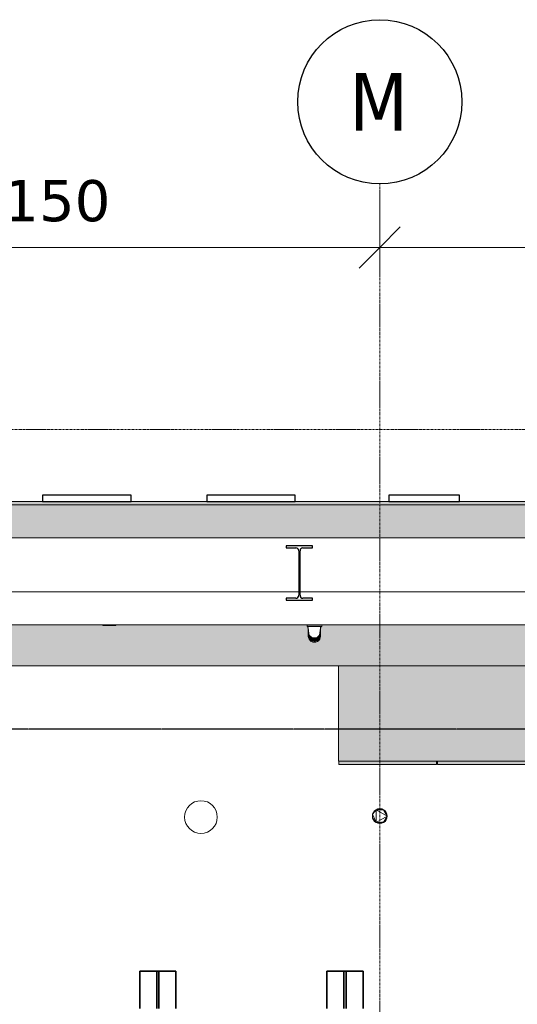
# Model space of a CAD drawing. Header units: millimetres. Extents: x 61846 to 198573, y 13020 to 52988.
# Tile 13 of 150: x 72725 to 75758, y 46762 to 52756. Entities that reach past the tile are written whole.
import ezdxf

# ---------------------------------------------------------------- set-up
doc = ezdxf.new("R2010")
doc.units = ezdxf.units.MM
doc.linetypes.add('Grid Line', pattern=[22.225, 12.7, -3.175, 3.175, -3.175])
doc.linetypes.add('NL_00_doorsnede', pattern=[23, 10, -1, 0, -1, 10, -1])
for name, color, linetype, lineweight in [('A-ANNO-DIMS', 211, 'Continuous', 18), ('A-ANNO-DIMS-100', 211, 'Continuous', 18), ('A-COLS', 52, 'Continuous', 35), ('A-GENM', 13, 'Continuous', 18), ('A-WALL', 113, 'Continuous', 25), ('E-ELEC-EQPM', 71, 'Continuous', 25), ('G-ANNO-SYMB', 111, 'Continuous', 18), ('I-WALL', 2, 'Continuous', 25), ('S-BEAM', 12, 'Continuous', 35), ('S-GRID', 1, 'Continuous', 18), ('S-GRID-IDEN', 1, 'Continuous', 25)]:
    doc.layers.add(name, color=color, linetype=linetype, lineweight=lineweight)
doc.styles.add('Tahoma', font='tahoma.ttf', dxfattribs={"height": 350})
doc.styles.add('Verdana', font='verdana.ttf', dxfattribs={"height": 250})
doc.dimstyles.new('NL_00_maatvoering_2_5', dxfattribs={"dimscale": 304.8, "dimtxt": 260.988859, "dimasz": 0.82021, "dimexe": 0.590551, "dimexo": 0.0625, "dimgap": 0.295276, "dimtad": 1, "dimdec": 0, "dimzin": 0, "dimdsep": 46, "dimtxsty": 'Verdana', "dimblk1": 'OBLIQUE', "dimblk2": 'OBLIQUE', "dimsah": 1, "dimcen": 0.09, "dimdle": 0.590551, "dimazin": 0, "dimtfac": 1, "dimtdec": 4, "dimtix": 1, "dimtmove": 0, "dimatfit": 3, "dimfxl": 1.148294, "dimfxlon": 1, "dimtvp": 1, "dimtfill": 1, "dimtolj": 1, "dimtzin": 0, "dimarcsym": 2})

# ---------------------------------------------------------------- blocks, each defined once
blk = doc.blocks.new('NLRS_65_FAD_LB_melder_gen_ISR_NLRS_65_FAD_LB_optische rookmelder_DNL_3660236 - NLRS_65_FAD_LB_melder_gen_ISR_NLRS_65_FAD_LB_optische rookmelder_DNL_3660236-585332-4e verdieping lierenkamer')
at = {"layer": 'A-GENM', "color": 7, "lineweight": 9}
for p, q in [((74920, 47952.4), (74897.5, 47946.4)), ((74908.4, 47950.9), (74897.5, 47946.4)), ((74920, 47952.4), (74908.4, 47950.9)), ((74931.6, 47950.9), (74920, 47952.4)), ((74942.5, 47946.4), (74920, 47952.4)), ((74942.5, 47946.4), (74931.6, 47950.9)), ((74875, 47907.4), (74876.5, 47919.1)), ((74875, 47907.4), (74876.5, 47895.8)), ((74897.5, 47946.4), (74876.5, 47919.1)), ((74881, 47929.9), (74876.5, 47919.1)), ((74876.5, 47895.8), (74876.5, 47919.1)), ((74897.5, 47868.5), (74876.5, 47919.1)), ((74876.5, 47895.8), (74881, 47884.9)), ((74876.5, 47895.8), (74897.5, 47868.5)), ((74897.5, 47946.4), (74881, 47929.9)), ((74888.2, 47939.2), (74881, 47929.9)), ((74897.5, 47946.4), (74888.2, 47939.2)), ((74897.5, 47868.5), (74897.5, 47946.4)), ((74965, 47907.4), (74897.5, 47946.4)), ((74942.5, 47946.4), (74897.5, 47946.4)), ((74897.5, 47868.5), (74965, 47907.4)), ((74906.2, 47943.7), (74900, 47942.1)), ((74920, 47947.4), (74906.8, 47943.9)), ((74913.1, 47945.6), (74906.8, 47943.9)), ((74920, 47947.4), (74913.1, 47945.6)), ((74951.8, 47939.2), (74942.5, 47946.4)), ((74965, 47907.4), (74942.5, 47946.4)), ((74942.5, 47868.5), (74965, 47907.4)), ((74959, 47929.9), (74951.8, 47939.2)), ((74965, 47907.4), (74951.8, 47939.2)), ((74963.5, 47919.1), (74951.8, 47939.2)), ((74951.8, 47875.6), (74965, 47907.4)), ((74951.8, 47875.6), (74963.5, 47895.8)), ((74963.5, 47919.1), (74959, 47929.9)), ((74959, 47884.9), (74963.5, 47895.8)), ((74965, 47907.4), (74963.5, 47919.1)), ((74963.5, 47895.8), (74965, 47907.4)), ((74881, 47884.9), (74888.2, 47875.6)), ((74881, 47884.9), (74897.5, 47868.5)), ((74888.2, 47875.6), (74897.5, 47868.5)), ((74897.5, 47868.5), (74908.4, 47864)), ((74897.5, 47868.5), (74920, 47862.4)), ((74897.5, 47868.5), (74942.5, 47868.5)), ((74908.4, 47864), (74920, 47862.4)), ((74920, 47862.4), (74942.5, 47868.5)), ((74920, 47862.4), (74931.6, 47864)), ((74926.9, 47869.3), (74933.2, 47871)), ((74926.9, 47869.3), (74930, 47870.1)), ((74930, 47870.1), (74933.2, 47871)), ((74931.6, 47864), (74942.5, 47868.5)), ((74933.8, 47871.1), (74933.2, 47871)), ((74933.8, 47871.1), (74940, 47872.8)), ((74942.5, 47868.5), (74951.8, 47875.6)), ((74951.8, 47875.6), (74959, 47884.9))]:
    blk.add_line(p, q, dxfattribs=at)
blk = doc.blocks.new('NLRS_65_FAD_LB_melder_gen_ISR_NLRS_65_FAD_LB_optische rookmelder_DNL_3660236 - NLRS_65_FAD_LB_melder_gen_ISR_NLRS_65_FAD_LB_optische rookmelder_DNL_3660236-585336-4e verdieping lierenkamer')
blk.add_blockref('NLRS_65_FAD_LB_melder_gen_ISR_NLRS_65_FAD_LB_optische rookmelder_DNL_3660236 - NLRS_65_FAD_LB_melder_gen_ISR_NLRS_65_FAD_LB_optische rookmelder_DNL_3660236-585332-4e verdieping lierenkamer', (0, 0))
blk = doc.blocks.new('NLRS_62_EF_LB_400V CEE wcd opbouw_gen_ISR_NLRS_62_EF_UN_CEE ctd 400V 32A_opbouw_DNL_4840894 - NLRS_62_EF_LB_400V CEE wcd opbouw_gen_ISR_NLRS_62_EF_UN_CEE ctd 400V 32A_opbouw_DNL_4840894-589757-4e verdieping lierenkamer')
at = {"layer": 'A-GENM', "color": 7, "lineweight": 9}
for p, q in [((74476.8, 49062), (74476.8, 49072)), ((74476.8, 49072), (74565.8, 49072)), ((74565.8, 49072), (74476.8, 49072)), ((74476.8, 49072), (74476.8, 49062)), ((74565.8, 49062), (74476.8, 49062)), ((74476.8, 49062), (74565.8, 49062)), ((74560.8, 49064), (74481.8, 49064)), ((74481.8, 49064), (74485.6, 49036.9)), ((74485.6, 49036.9), (74481.8, 49064)), ((74481.8, 49064), (74560.8, 49064)), ((74482.7, 49044.7), (74481.9, 49062)), ((74481.9, 49062), (74484, 49038)), ((74481.9, 49062), (74482.7, 49044.7)), ((74484, 49038), (74481.9, 49062)), ((74484, 49038), (74482, 49062)), ((74482, 49062), (74484, 49038)), ((74483.5, 49027.4), (74482.7, 49044.7)), ((74484, 49038), (74482.7, 49044.7)), ((74482.7, 49044.7), (74483.5, 49027.4)), ((74482.7, 49044.7), (74484, 49038)), ((74484, 49038), (74483.5, 49027.4)), ((74483.5, 49027.4), (74484, 49038)), ((74485.1, 49038.4), (74483.8, 49028.9)), ((74483.8, 49028.9), (74485.1, 49038.4)), ((74484.4, 49033.4), (74484, 49038)), ((74484, 49038), (74484.4, 49033.4)), ((74485.6, 49036.9), (74487.8, 49021.1)), ((74485.6, 49034.8), (74485.6, 49036.9)), ((74485.6, 49036.9), (74485.6, 49034.8)), ((74487.8, 49021.1), (74485.6, 49036.9)), ((74553.3, 49009.9), (74557, 49036.9)), ((74557, 49036.9), (74553.3, 49009.9)), ((74557, 49036.9), (74559.3, 49052.8)), ((74559.3, 49052.8), (74557, 49036.9)), ((74557.4, 49038.4), (74557, 49036.9)), ((74557, 49036.9), (74557.4, 49038.4)), ((74559.4, 49047), (74557.5, 49038.6)), ((74557.5, 49038.6), (74559.4, 49047)), ((74558.8, 49028.9), (74557.5, 49038.4)), ((74557.5, 49038.4), (74558.8, 49028.9)), ((74559.4, 49047), (74558.2, 49033.5)), ((74558.2, 49033.5), (74559.4, 49047)), ((74558.3, 49032.5), (74559.6, 49037.5)), ((74559.6, 49037.5), (74558.3, 49032.5)), ((74559.6, 49037.5), (74558.8, 49020.4)), ((74558.8, 49020.4), (74559.6, 49037.5)), ((74559.3, 49052.8), (74560.8, 49064)), ((74560.8, 49064), (74559.3, 49052.8)), ((74559.3, 49052.8), (74560.7, 49062)), ((74560.7, 49062), (74559.3, 49052.8)), ((74559.3, 49052.8), (74559.4, 49047)), ((74559.4, 49047), (74559.3, 49052.8)), ((74560.8, 49062), (74559.4, 49047)), ((74559.4, 49047), (74560.8, 49062)), ((74560.8, 49062), (74559.4, 49047)), ((74559.4, 49047), (74560.8, 49062)), ((74559.6, 49037.5), (74559.4, 49047)), ((74559.4, 49047), (74559.6, 49037.5)), ((74560.8, 49062), (74559.6, 49037.5)), ((74559.6, 49037.5), (74560.8, 49062)), ((74565.8, 49072), (74565.8, 49062)), ((74565.8, 49062), (74565.8, 49072)), ((74483.8, 49020.4), (74483.5, 49027.4)), ((74483.5, 49027.4), (74483.8, 49020.4)), ((74483.8, 49028.9), (74485.1, 49019.3)), ((74483.8, 49002.6), (74483.8, 49028.9)), ((74485.1, 49019.3), (74483.8, 49028.9)), ((74483.8, 49028.9), (74483.8, 49002.6)), ((74483.8, 49002.6), (74485.1, 48993.1)), ((74485.1, 48993.1), (74483.8, 49002.6)), ((74484.7, 49002.9), (74484.5, 49006.2)), ((74484.5, 49006.2), (74484.7, 49002.9)), ((74484.8, 49005.3), (74484.7, 49002.9)), ((74484.7, 49002.9), (74484.8, 49005.3)), ((74485.1, 49001.7), (74484.7, 49002.9)), ((74484.7, 49002.9), (74485.1, 49001.7)), ((74485.1, 49019.3), (74488.8, 49010.4)), ((74488.8, 49010.4), (74485.1, 49019.3)), ((74485.1, 49019.3), (74485.1, 49004.1)), ((74485.1, 49004.1), (74485.1, 49019.3)), ((74485.1, 49003.6), (74485.1, 48993.1)), ((74485.1, 48993.1), (74485.1, 49003.6)), ((74485.1, 48993.1), (74488.8, 48984.2)), ((74488.8, 48984.2), (74485.1, 48993.1)), ((74487.7, 48994.2), (74485.3, 49001)), ((74485.3, 49001), (74487.7, 48994.2)), ((74487.7, 48994.2), (74487, 49004.2)), ((74487, 49004.2), (74487.7, 48994.2)), ((74487.8, 49021.1), (74487.7, 49019.8)), ((74487.7, 49019.8), (74487.8, 49021.1)), ((74488.8, 48992.5), (74487.7, 48994.2)), ((74487.7, 48994.2), (74488.8, 48992.5)), ((74487.8, 49021.1), (74489.4, 49009.9)), ((74489.4, 49009.9), (74487.8, 49021.1)), ((74488.8, 48984.2), (74488.8, 49010.4)), ((74488.8, 49010.4), (74488.8, 48984.2)), ((74488.8, 48984.2), (74494.8, 48976.5)), ((74494.8, 48976.5), (74488.8, 48984.2)), ((74492.8, 48986.5), (74489.3, 48991.8)), ((74489.3, 48991.8), (74492.8, 48986.5)), ((74489.4, 49009.9), (74495.4, 49002.4)), ((74495.4, 49002.4), (74489.4, 49009.9)), ((74492.2, 49001.1), (74489.4, 49009.7)), ((74489.4, 49009.7), (74492.2, 49001.1)), ((74489.7, 48995.7), (74491.4, 48996.9)), ((74491.4, 48996.9), (74489.7, 48995.7)), ((74492.2, 49001.1), (74491.4, 48996.9)), ((74491.4, 48996.9), (74492.2, 49001.1)), ((74492.6, 48996.8), (74491.4, 48996.9)), ((74491.4, 48996.9), (74492.8, 48986.5)), ((74491.4, 48996.9), (74492.6, 48996.8)), ((74492.8, 48986.5), (74491.4, 48996.9)), ((74494.8, 49002.2), (74492.2, 49001.1)), ((74492.2, 49001.1), (74494.8, 49002.2)), ((74494.8, 48987.8), (74492.8, 48986.5)), ((74492.8, 48986.5), (74494.8, 48987.8)), ((74494.8, 48984.7), (74492.8, 48986.5)), ((74492.8, 48986.5), (74494.8, 48984.7)), ((74494.8, 48976.5), (74494.8, 49002.2)), ((74494.8, 49002.2), (74494.8, 48976.5)), ((74494.8, 48976.5), (74502.6, 48970.7)), ((74502.6, 48970.7), (74494.8, 48976.5)), ((74495.4, 49002.4), (74503, 48996.8)), ((74497.2, 48996.5), (74495.4, 49002.4)), ((74503, 48996.8), (74495.4, 49002.4)), ((74495.4, 49002.4), (74497.2, 48996.5)), ((74499.6, 48980.3), (74495.9, 48983.6)), ((74495.9, 48983.6), (74499.6, 48980.3)), ((74498.7, 48990.3), (74496.1, 48988.6)), ((74496.1, 48988.6), (74498.7, 48990.3)), ((74497.2, 48996.5), (74502.6, 48996.7)), ((74502.6, 48996.7), (74497.2, 48996.5)), ((74498.7, 48990.3), (74497.2, 48996.5)), ((74501.4, 48993.1), (74497.2, 48996.5)), ((74497.2, 48996.5), (74498.7, 48990.3)), ((74497.2, 48996.5), (74501.4, 48993.1)), ((74497.4, 48991.4), (74498.7, 48990.3)), ((74498.7, 48990.3), (74497.4, 48991.4)), ((74498.7, 48990.3), (74502.6, 48991.6)), ((74502.6, 48991.6), (74498.7, 48990.3)), ((74498.7, 48990.3), (74500.8, 48989.1)), ((74499.6, 48980.3), (74498.7, 48990.3)), ((74498.7, 48990.3), (74499.6, 48980.3)), ((74501.2, 48986.5), (74498.7, 48990.3)), ((74498.7, 48990.3), (74501.2, 48986.5)), ((74500.8, 48989.1), (74498.7, 48990.3)), ((74502.6, 48981.1), (74499.6, 48980.3)), ((74499.6, 48980.3), (74502.6, 48981.1)), ((74502.6, 48978.7), (74499.6, 48980.3)), ((74499.6, 48980.3), (74502.6, 48978.7)), ((74502.6, 48996.7), (74502.6, 48970.7)), ((74502.6, 48970.7), (74502.6, 48996.7)), ((74502.6, 48970.7), (74511.6, 48967)), ((74511.6, 48967), (74502.6, 48970.7)), ((74503, 48996.8), (74511.8, 48993.2)), ((74511.8, 48993.2), (74503, 48996.8)), ((74503, 48996.8), (74503, 48991.8)), ((74503, 48991.8), (74503, 48996.8)), ((74503, 48991.8), (74509.5, 48992.8)), ((74509.5, 48992.8), (74503, 48991.8)), ((74505.6, 48986.2), (74503, 48991.8)), ((74503, 48991.8), (74511.4, 48988.4)), ((74511.4, 48988.4), (74503, 48991.8)), ((74503, 48991.8), (74505.6, 48986.2)), ((74504.5, 48981.6), (74503, 48981.2)), ((74503, 48981.2), (74504.5, 48981.6)), ((74504.5, 48981.6), (74503.4, 48983.3)), ((74503.4, 48983.3), (74504.5, 48981.6)), ((74504.1, 48987.1), (74505.6, 48986.2)), ((74505.6, 48986.2), (74504.1, 48987.1)), ((74505.6, 48986.2), (74504.5, 48981.6)), ((74504.5, 48981.6), (74505.6, 48986.2)), ((74504.5, 48981.6), (74507.7, 48982.3)), ((74507.7, 48982.3), (74504.5, 48981.6)), ((74507.7, 48975.9), (74504.5, 48981.6)), ((74504.5, 48981.6), (74507.7, 48975.9)), ((74507.7, 48975.9), (74504.5, 48977.6)), ((74504.5, 48977.6), (74507.7, 48975.9)), ((74511.4, 48988.4), (74505.6, 48986.2)), ((74505.6, 48986.2), (74511.4, 48988.4)), ((74509.5, 48984.8), (74505.6, 48986.2)), ((74505.6, 48986.2), (74509.5, 48984.8)), ((74510.9, 48980.2), (74507.7, 48975.9)), ((74507.7, 48975.9), (74510.9, 48980.2)), ((74510, 48975.3), (74507.7, 48975.9)), ((74507.7, 48975.9), (74510, 48975.3)), ((74511.6, 48990.6), (74511.4, 48988.4)), ((74511.4, 48988.4), (74511.6, 48990.6)), ((74511.6, 48991.4), (74511.6, 48993.3)), ((74511.6, 48993.3), (74511.6, 48991.4)), ((74511.6, 48988.1), (74511.6, 48990.6)), ((74511.6, 48990.6), (74511.6, 48988.1)), ((74511.6, 48988.4), (74517.6, 48987.5)), ((74517.6, 48987.5), (74511.6, 48988.4)), ((74511.6, 48967), (74511.6, 48987.9)), ((74511.6, 48987.9), (74511.6, 48967)), ((74511.6, 48987.9), (74513.3, 48983.5)), ((74513.3, 48983.5), (74511.6, 48987.9)), ((74513.3, 48983.5), (74511.6, 48984.1)), ((74511.6, 48984.1), (74513.3, 48983.5)), ((74513.3, 48983.5), (74511.6, 48981.2)), ((74511.6, 48983.1), (74513.3, 48983.5)), ((74513.3, 48983.5), (74511.6, 48983.1)), ((74511.6, 48981.2), (74513.3, 48983.5)), ((74511.9, 48993.2), (74511.7, 48991.4)), ((74511.7, 48991.4), (74511.9, 48993.2)), ((74511.9, 48993.2), (74521.3, 48992)), ((74517.6, 48987.5), (74511.9, 48993.2)), ((74511.9, 48993.2), (74517.6, 48987.5)), ((74521.3, 48992), (74511.9, 48993.2)), ((74513.3, 48983.5), (74517.6, 48987.5)), ((74517.6, 48987.5), (74513.3, 48983.5)), ((74521.3, 48977.7), (74513.3, 48983.5)), ((74513.3, 48983.5), (74516.7, 48973.6)), ((74513.3, 48983.5), (74521.3, 48977.7)), ((74519, 48983.1), (74513.3, 48983.5)), ((74516.7, 48973.6), (74513.3, 48983.5)), ((74513.3, 48983.5), (74519, 48983.1)), ((74516.7, 48973.6), (74513.9, 48974.3)), ((74513.9, 48974.3), (74516.7, 48973.6)), ((74516.7, 48973.6), (74521.3, 48977.7)), ((74521.3, 48977.7), (74516.7, 48973.6)), ((74519.2, 48973.6), (74516.7, 48973.6)), ((74516.7, 48973.6), (74519.2, 48973.6)), ((74521.3, 48992), (74517.6, 48987.5)), ((74517.6, 48987.5), (74521.3, 48992)), ((74521.3, 48983.6), (74517.6, 48987.5)), ((74517.6, 48987.5), (74519.2, 48987.4)), ((74519.2, 48987.4), (74517.6, 48987.5)), ((74517.6, 48987.5), (74521.3, 48983.6)), ((74521.3, 48992), (74530.8, 48993.2)), ((74530.8, 48993.2), (74521.3, 48992)), ((74521.3, 48992), (74521.3, 48983.6)), ((74521.3, 48983.6), (74521.3, 48992)), ((74521.3, 48992), (74529.3, 48986.7)), ((74529.3, 48986.7), (74521.3, 48992)), ((74521.3, 48983.2), (74521.3, 48977.7)), ((74521.3, 48977.7), (74521.3, 48983.2)), ((74522, 48982.9), (74521.3, 48977.7)), ((74521.3, 48977.7), (74522, 48982.9)), ((74521.3, 48977.7), (74529.7, 48980.4)), ((74529.7, 48980.4), (74521.3, 48977.7)), ((74521.3, 48977.7), (74521.3, 48965.7)), ((74521.3, 48965.7), (74521.3, 48977.7)), ((74521.3, 48977.7), (74525.9, 48973.6)), ((74525.9, 48973.6), (74521.3, 48977.7)), ((74529.3, 48986.7), (74522, 48982.9)), ((74522, 48982.9), (74529.3, 48986.7)), ((74529.7, 48980.4), (74522, 48982.9)), ((74522, 48982.9), (74529.7, 48980.4)), ((74525.9, 48973.6), (74523.5, 48973.6)), ((74523.5, 48973.6), (74525.9, 48973.6)), ((74525.9, 48973.6), (74529.7, 48980.4)), ((74529.7, 48980.4), (74525.9, 48973.6)), ((74528.8, 48974.3), (74525.9, 48973.6)), ((74525.9, 48973.6), (74528.8, 48974.3)), ((74526.7, 48986.9), (74529.3, 48986.7)), ((74529.3, 48986.7), (74526.7, 48986.9)), ((74530.8, 48993.2), (74529.3, 48986.7)), ((74529.3, 48986.7), (74530.8, 48993.2)), ((74529.3, 48986.7), (74529.7, 48980.4)), ((74529.7, 48980.4), (74529.3, 48986.7)), ((74530.8, 48993.2), (74539.6, 48996.8)), ((74539.6, 48996.8), (74530.8, 48993.2)), ((74531, 48967), (74531, 48992.9)), ((74531, 48992.9), (74531, 48967)), ((74531, 48992.9), (74537, 48986.3)), ((74537, 48986.3), (74531, 48992.9)), ((74531, 48967), (74540.1, 48970.7)), ((74540.1, 48970.7), (74531, 48967)), ((74531.6, 48978.8), (74534.9, 48975.9)), ((74534.9, 48975.9), (74531.6, 48978.8)), ((74534.9, 48975.9), (74532.6, 48975.3)), ((74532.6, 48975.3), (74534.9, 48975.9)), ((74532.7, 48982.9), (74537, 48986.3)), ((74537, 48986.3), (74532.7, 48982.9)), ((74537, 48986.3), (74533.2, 48986.5)), ((74533.2, 48986.5), (74537, 48986.3)), ((74538.1, 48981.6), (74533.6, 48981)), ((74533.6, 48981), (74538.1, 48981.6)), ((74538.1, 48981.6), (74534.9, 48975.9)), ((74534.9, 48975.9), (74538.1, 48981.6)), ((74538.2, 48977.6), (74534.9, 48975.9)), ((74534.9, 48975.9), (74538.2, 48977.6)), ((74537, 48986.3), (74539.6, 48996.8)), ((74539.6, 48996.8), (74537, 48986.3)), ((74538.5, 48987.9), (74537, 48986.3)), ((74537, 48986.3), (74538.5, 48987.9)), ((74537, 48986.3), (74538.5, 48986.7)), ((74538.5, 48986.7), (74537, 48986.3)), ((74537, 48986.3), (74538.1, 48981.6)), ((74538.1, 48981.6), (74537, 48986.3)), ((74538.1, 48981.6), (74539.2, 48982.8)), ((74539.2, 48982.8), (74538.1, 48981.6)), ((74539.7, 48981.2), (74538.1, 48981.6)), ((74538.1, 48981.6), (74539.7, 48981.2)), ((74539.6, 48996.8), (74547.3, 49002.4)), ((74547.3, 49002.4), (74539.6, 48996.8)), ((74540.1, 48970.7), (74540.1, 48996.6)), ((74540.1, 48996.6), (74540.1, 48970.7)), ((74540.1, 48996.6), (74544.4, 48994.5)), ((74544.4, 48994.5), (74540.1, 48996.6)), ((74543, 48980.3), (74540.1, 48981.1)), ((74540.1, 48981.1), (74543, 48980.3)), ((74543, 48980.3), (74540.1, 48978.7)), ((74540.1, 48978.7), (74543, 48980.3)), ((74540.1, 48970.7), (74547.8, 48976.5)), ((74547.8, 48976.5), (74540.1, 48970.7)), ((74541.6, 48985.3), (74544.4, 48988.3)), ((74544.4, 48988.3), (74541.6, 48985.3)), ((74542.1, 48987.7), (74544.4, 48988.3)), ((74544.4, 48988.3), (74542.1, 48987.7)), ((74544.4, 48994.5), (74542.2, 48992.1)), ((74542.2, 48992.1), (74544.4, 48994.5)), ((74543, 48980.3), (74544.4, 48988.3)), ((74544.4, 48988.3), (74543, 48980.3)), ((74546.7, 48983.6), (74543, 48980.3)), ((74543, 48980.3), (74546.7, 48983.6)), ((74544.4, 48994.5), (74547.3, 49002.4)), ((74547.3, 49002.4), (74544.4, 48994.5)), ((74544.4, 48994.5), (74546.3, 48996.5)), ((74546.3, 48996.5), (74544.4, 48994.5)), ((74545.9, 48994.7), (74544.4, 48994.5)), ((74544.4, 48994.5), (74545.9, 48994.7)), ((74544.4, 48988.3), (74544.4, 48994.5)), ((74544.4, 48994.5), (74544.4, 48988.3)), ((74546, 48990.3), (74544.4, 48988.3)), ((74544.4, 48988.3), (74546, 48990.3)), ((74544.4, 48988.3), (74546.9, 48987.5)), ((74546.9, 48987.5), (74544.4, 48988.3)), ((74547.3, 49002.4), (74553.3, 49009.9)), ((74553.3, 49009.9), (74547.3, 49002.4)), ((74547.8, 49002.8), (74548.9, 49004.2)), ((74548.9, 49004.2), (74547.8, 49002.8)), ((74547.8, 49001.5), (74547.8, 48976.5)), ((74547.8, 48976.5), (74547.8, 49001.5)), ((74547.8, 49001.5), (74549, 48999.4)), ((74549, 48999.4), (74547.8, 49001.5)), ((74547.8, 48998.1), (74549, 48999.4)), ((74549, 48999.4), (74547.8, 48998.1)), ((74547.8, 48987.2), (74549.8, 48986.5)), ((74549.8, 48986.5), (74547.8, 48987.2)), ((74549.8, 48986.5), (74547.8, 48984.7)), ((74547.8, 48984.7), (74549.8, 48986.5)), ((74547.8, 48976.5), (74553.8, 48984.2)), ((74553.8, 48984.2), (74547.8, 48976.5)), ((74550, 48995.4), (74549, 48999.4)), ((74549, 48999.4), (74550, 48995.4)), ((74549.8, 48986.5), (74550, 48995.4)), ((74550, 48995.4), (74549.8, 48986.5)), ((74553.3, 48991.8), (74549.8, 48986.5)), ((74549.8, 48986.5), (74553.3, 48991.8)), ((74550, 48995.4), (74551.1, 48995.1)), ((74551.1, 48995.1), (74550, 48995.4)), ((74553.6, 49011.3), (74553.3, 49009.9)), ((74553.3, 49009.9), (74553.6, 49011.3)), ((74553.8, 49010.4), (74557.5, 49019.3)), ((74557.5, 49019.3), (74553.8, 49010.4)), ((74553.8, 49009.1), (74553.8, 49010.4)), ((74553.8, 49010.4), (74553.8, 49009.1)), ((74553.8, 48984.2), (74553.8, 49008.9)), ((74553.8, 49008.9), (74553.8, 48984.2)), ((74554.9, 48994.2), (74553.8, 48992.5)), ((74553.8, 48992.5), (74554.9, 48994.2)), ((74553.8, 48984.2), (74557.5, 48993.1)), ((74557.5, 48993.1), (74553.8, 48984.2)), ((74554.9, 48994.2), (74555.7, 49004.2)), ((74555.7, 49004.2), (74554.9, 48994.2)), ((74557.3, 49001), (74554.9, 48994.2)), ((74554.9, 48994.2), (74557.3, 49001)), ((74557.5, 49019.3), (74558.8, 49028.9)), ((74558.8, 49028.9), (74557.5, 49019.3)), ((74557.5, 48993.1), (74557.5, 49019.3)), ((74557.5, 49019.3), (74557.5, 48993.1)), ((74558, 49002.9), (74557.5, 49001.7)), ((74557.5, 49001.7), (74558, 49002.9)), ((74557.5, 48993.1), (74558.8, 49002.6)), ((74558.8, 49002.6), (74557.5, 48993.1)), ((74558.1, 49006.2), (74558, 49002.9)), ((74558, 49002.9), (74558.1, 49006.2)), ((74558.8, 49002.6), (74558.8, 49028.9)), ((74558.8, 49028.9), (74558.8, 49002.6)), ((74511.6, 48967), (74521.3, 48965.7)), ((74521.3, 48965.7), (74511.6, 48967)), ((74521.3, 48965.7), (74531, 48967)), ((74531, 48967), (74521.3, 48965.7))]:
    blk.add_line(p, q, dxfattribs=at)
blk = doc.blocks.new('NLRS_62_EF_LB_400V CEE wcd opbouw_gen_ISR_NLRS_62_EF_UN_CEE ctd 400V 32A_opbouw_DNL_4840894 - NLRS_62_EF_LB_400V CEE wcd opbouw_gen_ISR_NLRS_62_EF_UN_CEE ctd 400V 32A_opbouw_DNL_4840894-589761-4e verdieping lierenkamer')
blk.add_blockref('NLRS_62_EF_LB_400V CEE wcd opbouw_gen_ISR_NLRS_62_EF_UN_CEE ctd 400V 32A_opbouw_DNL_4840894 - NLRS_62_EF_LB_400V CEE wcd opbouw_gen_ISR_NLRS_62_EF_UN_CEE ctd 400V 32A_opbouw_DNL_4840894-589757-4e verdieping lierenkamer', (0, 0))
blk = doc.blocks.new('NLRS_62_EF_UN_raam 1-voudig_gen_ISR_NLRS_62_EF_UN_ctd 230V_1v_inbouw_DNL_4840895 - NLRS_62_EF_UN_raam 1-voudig_gen_ISR_NLRS_62_EF_UN_ctd 230V_1v_inbouw_DNL_4840895-589764-4e verdieping lierenkamer')
at = {"layer": 'A-GENM', "color": 7, "lineweight": 9}
for p, q in [((73243.8, 49072), (73231.3, 49072)), ((73231.3, 49072), (73231.3, 49067)), ((73231.3, 49067), (73243.8, 49067)), ((73244.4, 49072), (73243.8, 49072)), ((73243.8, 49072), (73243.8, 49071.8)), ((73243.8, 49071.8), (73243.8, 49072)), ((73243.8, 49072), (73244.4, 49072)), ((73243.8, 49067), (73243.8, 49072)), ((73243.8, 49067), (73243.8, 49071.8)), ((73243.8, 49067), (73243.8, 49071.8)), ((73244.5, 49067), (73243.8, 49067)), ((73244.5, 49067), (73243.8, 49067)), ((73244.6, 49072), (73244.4, 49072)), ((73244.4, 49072), (73244.6, 49072)), ((73244.8, 49067), (73244.5, 49067)), ((73244.8, 49067), (73244.5, 49067)), ((73245.1, 49072), (73244.6, 49072)), ((73244.6, 49072), (73245.1, 49072)), ((73244.8, 49067), (73245.3, 49067)), ((73245.3, 49067), (73244.8, 49067)), ((73246.3, 49072), (73245.1, 49072)), ((73245.1, 49072), (73246.3, 49072)), ((73245.3, 49067), (73246.3, 49067)), ((73246.3, 49067), (73245.3, 49067)), ((73248.5, 49072), (73246.3, 49072)), ((73246.3, 49072), (73248.5, 49072)), ((73246.3, 49067), (73248, 49067)), ((73248, 49067), (73246.3, 49067)), ((73248, 49067), (73250.3, 49067)), ((73250.3, 49067), (73248, 49067)), ((73252, 49072), (73248.5, 49072)), ((73248.5, 49072), (73252, 49072)), ((73250.3, 49067), (73252.4, 49067)), ((73252.4, 49067), (73250.3, 49067)), ((73255.3, 49072), (73252, 49072)), ((73252, 49072), (73255.3, 49072)), ((73252.4, 49067), (73290.2, 49067)), ((73290.2, 49067), (73252.4, 49067)), ((73287.4, 49072), (73255.3, 49072)), ((73255.3, 49072), (73287.4, 49072)), ((73290.7, 49072), (73287.4, 49072)), ((73287.4, 49072), (73290.7, 49072)), ((73290.2, 49067), (73292.3, 49067)), ((73292.3, 49067), (73290.2, 49067)), ((73294.1, 49072), (73290.7, 49072)), ((73290.7, 49072), (73294.1, 49072)), ((73292.3, 49067), (73294.6, 49067)), ((73294.6, 49067), (73292.3, 49067)), ((73296.3, 49072), (73294.1, 49072)), ((73294.1, 49072), (73296.3, 49072)), ((73294.6, 49067), (73296.3, 49067)), ((73296.3, 49067), (73294.6, 49067)), ((73297.5, 49072), (73296.3, 49072)), ((73296.3, 49072), (73297.5, 49072)), ((73296.3, 49067), (73297.3, 49067)), ((73297.3, 49067), (73296.3, 49067)), ((73297.3, 49067), (73297.9, 49067)), ((73297.9, 49067), (73297.3, 49067)), ((73298.1, 49072), (73297.5, 49072)), ((73297.5, 49072), (73298.1, 49072)), ((73297.9, 49067), (73298.1, 49067)), ((73298.1, 49067), (73297.9, 49067)), ((73298.1, 49072), (73298.3, 49072)), ((73298.1, 49072), (73298.3, 49072)), ((73298.1, 49067), (73298.8, 49067)), ((73298.8, 49067), (73298.1, 49067)), ((73298.3, 49072), (73298.8, 49072)), ((73298.3, 49072), (73298.8, 49072)), ((73298.8, 49072), (73298.8, 49067.2)), ((73298.8, 49072), (73298.8, 49067.2)), ((73311.3, 49072), (73298.8, 49072)), ((73298.8, 49072), (73298.8, 49067)), ((73298.8, 49067), (73298.8, 49067.2)), ((73298.8, 49067.2), (73298.8, 49067)), ((73298.8, 49067), (73311.3, 49067)), ((73311.3, 49067), (73311.3, 49072))]:
    blk.add_line(p, q, dxfattribs=at)
blk = doc.blocks.new('NLRS_62_EF_UN_raam 1-voudig_gen_ISR_NLRS_62_EF_UN_ctd 230V_1v_inbouw_DNL_4840895 - NLRS_62_EF_UN_raam 1-voudig_gen_ISR_NLRS_62_EF_UN_ctd 230V_1v_inbouw_DNL_4840895-589768-4e verdieping lierenkamer')
blk.add_blockref('NLRS_62_EF_UN_raam 1-voudig_gen_ISR_NLRS_62_EF_UN_ctd 230V_1v_inbouw_DNL_4840895 - NLRS_62_EF_UN_raam 1-voudig_gen_ISR_NLRS_62_EF_UN_ctd 230V_1v_inbouw_DNL_4840895-589764-4e verdieping lierenkamer', (0, 0))
blk = doc.blocks.new('NLRS_64_COM_LB_luidspreker inbouw_gen_ISR_NLRS_64_Ontruimingsluidspreker_6916692 - NLRS_64_COM_LB_luidspreker inbouw_gen_ISR_NLRS_64_Ontruimingsluidspreker_6916692-598467-4e verdieping lierenkamer')
at = {"layer": 'A-GENM', "color": 7, "lineweight": 9}
for start, end in [(0, 180), (180, 0)]:
    blk.add_arc((73830.3, 47901.8), 99.5, start, end, dxfattribs=at)
blk = doc.blocks.new('TadP_A_INS_INSTALLATIES_rvt-1-4e verdieping lierenkamer')
at = {"layer": 'A-GENM', "lineweight": 9}
for name in ['NLRS_62_EF_UN_raam 1-voudig_gen_ISR_NLRS_62_EF_UN_ctd 230V_1v_inbouw_DNL_4840895 - NLRS_62_EF_UN_raam 1-voudig_gen_ISR_NLRS_62_EF_UN_ctd 230V_1v_inbouw_DNL_4840895-589768-4e verdieping lierenkamer', 'NLRS_62_EF_LB_400V CEE wcd opbouw_gen_ISR_NLRS_62_EF_UN_CEE ctd 400V 32A_opbouw_DNL_4840894 - NLRS_62_EF_LB_400V CEE wcd opbouw_gen_ISR_NLRS_62_EF_UN_CEE ctd 400V 32A_opbouw_DNL_4840894-589761-4e verdieping lierenkamer', 'NLRS_64_COM_LB_luidspreker inbouw_gen_ISR_NLRS_64_Ontruimingsluidspreker_6916692 - NLRS_64_COM_LB_luidspreker inbouw_gen_ISR_NLRS_64_Ontruimingsluidspreker_6916692-598467-4e verdieping lierenkamer', 'NLRS_65_FAD_LB_melder_gen_ISR_NLRS_65_FAD_LB_optische rookmelder_DNL_3660236 - NLRS_65_FAD_LB_melder_gen_ISR_NLRS_65_FAD_LB_optische rookmelder_DNL_3660236-585336-4e verdieping lierenkamer']:
    blk.add_blockref(name, (0, 0), dxfattribs=at)
blk = doc.blocks.new('28_PBT_SC_staal_IPE-profiel_S355_IPE330 1548676 - 28_PBT_SC_staal_IPE-profiel_S355_IPE330 1548676-337748-4e verdieping lierenkamer')
at = {"layer": 'A-COLS', "color": 250, "lineweight": 25}
for p, q in [((74510.2, 49552), (74350.2, 49552)), ((74350.2, 49552), (74350.2, 49540.5)), ((74350.2, 49540.5), (74408.4, 49540.5)), ((74426.4, 49522.5), (74426.4, 49251.5)), ((74433.9, 49251.5), (74433.9, 49522.5)), ((74451.9, 49540.5), (74510.2, 49540.5)), ((74510.2, 49540.5), (74510.2, 49552)), ((74408.4, 49233.5), (74350.2, 49233.5)), ((74350.2, 49233.5), (74350.2, 49222)), ((74350.2, 49222), (74510.2, 49222)), ((74510.2, 49233.5), (74451.9, 49233.5)), ((74510.2, 49222), (74510.2, 49233.5))]:
    blk.add_line(p, q, dxfattribs=at)
for centre, start, end in [((74408.4, 49522.5), 0, 90), ((74451.9, 49522.5), 90, 180), ((74408.4, 49251.5), 270, 0), ((74451.9, 49251.5), 180, 270)]:
    blk.add_arc(centre, 18, start, end, dxfattribs=at)
blk = doc.blocks.new('TadP_A_CON_CONSTRUCTIE_rvt-1-4e verdieping lierenkamer')
at = {"layer": 'I-WALL'}
for points in [[(71456.4, 49602), (87055, 49602), (87055, 49802), (71456.4, 49802)], [(71307, 48822), (86555.2, 48822), (86555.2, 49072), (74565.8, 49072), (74565.8, 49062), (74560.8, 49062), (74557, 48991.9), (74551.1, 48980.7), (74547, 48975.9), (74540.1, 48970.7), (74531, 48967), (74521.3, 48965.7), (74507.7, 48968.6), (74502.6, 48970.7), (74492.3, 48979.8), (74487.7, 48986.9), (74484.7, 48996.3), (74483.8, 49010.4), (74482.9, 49038.8), (74481.8, 49062), (74476.8, 49062), (74476.8, 49072), (71307, 49072), (71307, 48832.5)]]:
    blk.add_hatch(color=8, dxfattribs=at).paths.add_polyline_path(points)
at = {"layer": 'I-WALL', "color": 10, "lineweight": 18}
for p, q in [((87055, 49802), (71456.4, 49802)), ((71456.4, 49602), (87055, 49602)), ((74476.8, 49072), (71307, 49072)), ((86555.2, 49072), (74565.8, 49072)), ((71307, 48822), (74667.9, 48822))]:
    blk.add_line(p, q, dxfattribs=at)
at = {"layer": 'A-COLS', "color": 10, "lineweight": 18}
blk.add_blockref('28_PBT_SC_staal_IPE-profiel_S355_IPE330 1548676 - 28_PBT_SC_staal_IPE-profiel_S355_IPE330 1548676-337748-4e verdieping lierenkamer', (0, 0), dxfattribs=at)
blk = doc.blocks.new('21_NOAHH_Wand_Wand-x 2552963 - 21_NOAHH_Wand_Wand-x 2552963-147950-4e verdieping lierenkamer')
at = {"layer": 'A-WALL', "lineweight": 13}
blk.add_hatch(color=9, dxfattribs=at).paths.add_polyline_path([(85882.8, 49802), (87285.2, 49802), (87285.2, 49822), (71456.4, 49822), (71456.4, 49802), (83104.2, 49802)])
at = {"layer": 'A-WALL', "color": 130, "lineweight": 13}
for p, q in [((87285.2, 49822), (71456.4, 49822)), ((71456.4, 49802), (87285.2, 49802))]:
    blk.add_line(p, q, dxfattribs=at)
blk = doc.blocks.new('21_NOAHH_Wand_Wand-x 2608074 - 21_NOAHH_Wand_Wand-x-150755-4e verdieping lierenkamer')
at = {"layer": 'A-WALL', "color": 130, "lineweight": 13}
for p, q in [((86555.2, 49272), (71306.3, 49272)), ((74426.4, 49272), (71307, 49272)), ((71307, 49272), (74426.4, 49272)), ((78426.4, 49272), (74433.9, 49272)), ((74433.9, 49272), (78426.4, 49272)), ((74476.8, 49072), (71306.3, 49072)), ((86555.2, 49072), (74565.8, 49072))]:
    blk.add_line(p, q, dxfattribs=at)
blk = doc.blocks.new('21_NOAHH_Wand_Wand-x 2608074 - 21_NOAHH_Wand_Wand-x 2608074-150759-4e verdieping lierenkamer')
blk.add_blockref('21_NOAHH_Wand_Wand-x 2608074 - 21_NOAHH_Wand_Wand-x-150755-4e verdieping lierenkamer', (0, 0))
blk = doc.blocks.new('Pinnacles steenstrip dik 430mm 430 x 40 2607160 - Pinnacles steenstrip dik 430mm 430 x 40 2607160-231470-4e verdieping lierenkamer')
at = {"layer": 'A-COLS', "color": 250, "lineweight": 25}
for p, q in [((0, 0), (-430, 0)), ((-430, 0), (-430, -40)), ((0, -40), (0, 0)), ((-430, -40), (0, -40))]:
    blk.add_line(p, q, dxfattribs=at)
blk = doc.blocks.new('Pinnacles steenstrip dik 540mm  540 x 40 2606326 - Pinnacles steenstrip dik 540mm  540 x 40 2606326-231404-4e verdieping lierenkamer')
at = {"layer": 'A-COLS', "color": 250, "lineweight": 25}
for p, q in [((0, 0), (-540, 0)), ((-540, 0), (-540, -40)), ((0, -40), (0, 0)), ((-540, -40), (0, -40))]:
    blk.add_line(p, q, dxfattribs=at)
blk = doc.blocks.new('Pinnacles steenstrip dik 540mm  540 x 40 2606187 - Pinnacles steenstrip dik 540mm  540 x 40 2606187-231393-4e verdieping lierenkamer')
at = {"layer": 'A-COLS', "color": 250, "lineweight": 25}
for p, q in [((0, 0), (-540, 0)), ((-540, 0), (-540, -40)), ((0, -40), (0, 0)), ((-540, -40), (0, -40))]:
    blk.add_line(p, q, dxfattribs=at)
blk = doc.blocks.new('TadP_A_BWK_BOUWKUNDE_rvt-1-4e verdieping lierenkamer')
at = {"layer": 'A-COLS', "color": 250, "lineweight": 25, "rotation": 180}
for name, p in [('Pinnacles steenstrip dik 540mm  540 x 40 2606187 - Pinnacles steenstrip dik 540mm  540 x 40 2606187-231393-4e verdieping lierenkamer', (72865.2, 49822)), ('Pinnacles steenstrip dik 540mm  540 x 40 2606326 - Pinnacles steenstrip dik 540mm  540 x 40 2606326-231404-4e verdieping lierenkamer', (73865.2, 49822)), ('Pinnacles steenstrip dik 430mm 430 x 40 2607160 - Pinnacles steenstrip dik 430mm 430 x 40 2607160-231470-4e verdieping lierenkamer', (74975.2, 49822))]:
    blk.add_blockref(name, p, dxfattribs=at)
at = {"layer": 'A-WALL', "color": 250, "lineweight": 25}
for name in ['21_NOAHH_Wand_Wand-x 2552963 - 21_NOAHH_Wand_Wand-x 2552963-147950-4e verdieping lierenkamer', '21_NOAHH_Wand_Wand-x 2608074 - 21_NOAHH_Wand_Wand-x 2608074-150759-4e verdieping lierenkamer']:
    blk.add_blockref(name, (0, 0), dxfattribs=at)
blk = doc.blocks.new('H-Balk - HEB220-7317298-4e verdieping lierenkamer')
at = {"layer": 'S-BEAM'}
for p, q in [((-852, -110), (-852, 110)), ((-852, 110), (-700.9, 110)), ((624.1, 110), (852, 110)), ((852, 110), (852, -110)), ((-700.9, 6.5), (-852, 6.5)), ((852, 6.5), (624.1, 6.5)), ((-700.9, -6.5), (-852, -6.5)), ((852, -6.5), (624.1, -6.5)), ((-852, -110), (-700.9, -110)), ((624.1, -110), (852, -110))]:
    blk.add_line(p, q, dxfattribs=at)
blk = doc.blocks.new('E-kast - 1200x600x2000-5258699-4e verdieping lierenkamer')
at = {"layer": 'E-ELEC-EQPM'}
blk.add_hatch(color=256, dxfattribs=at).paths.add_polyline_path([(447.6, -580), (1200, -580), (1200, 0), (0, 0), (0, -580), (100.3, -580)])
h = blk.add_hatch(color=256, dxfattribs=at)
h.paths.add_polyline_path([(1197, -600), (1197, -580), (603, -580), (603, -600), (795, -600)])
h.paths.add_polyline_path([(100.3, -600), (597, -600), (597, -580), (3, -580), (3, -600)])
at = {"layer": 'E-ELEC-EQPM', "lineweight": 18}
for p, q in [((1200, 0), (0, 0)), ((0, 0), (0, -580)), ((1200, -580), (1200, 0)), ((0, -580), (1200, -580)), ((597, -580), (3, -580)), ((3, -580), (3, -600)), ((597, -600), (597, -580)), ((1197, -580), (603, -580)), ((603, -580), (603, -600)), ((1197, -600), (1197, -580)), ((3, -600), (597, -600)), ((603, -600), (1197, -600))]:
    blk.add_line(p, q, dxfattribs=at)
blk = doc.blocks.new('Grid - 5 mm-26474-4e verdieping lierenkamer')
at = {"layer": 'S-GRID-IDEN'}
blk.add_circle((0, 0), 5, dxfattribs=at)
blk = doc.blocks.new('DIMBLOCK2-4e verdieping lierenkamer')
at = {"layer": 'A-ANNO-DIMS-100'}
for p, q in [((70770, 51718.7), (70770, 51188.7)), ((70770, 51368.7), (70770, 51718.7)), ((74920, 51718.7), (74920, 51188.7)), ((74920, 51368.7), (74920, 51718.7)), ((70770, 51368.7), (70895, 51493.7)), ((74920, 51368.7), (75045, 51493.7)), ((70770, 51368.7), (70645, 51243.7)), ((70770, 51368.7), (74920, 51368.7)), ((74920, 51368.7), (74795, 51243.7))]:
    blk.add_line(p, q, dxfattribs=at)
at = {"layer": 'A-ANNO-DIMS-100', "color": 0, "insert": (72405.9, 51779.1), "char_height": 250, "width": 1053.898, "attachment_point": 1, "line_spacing_factor": 0.994243, "style": 'Verdana', "bg_fill": 3, "box_fill_scale": 1.25, "bg_fill_color": 256, "bg_fill_true_color": 13158600, "bg_fill_transparency": 0}
blk.add_mtext('4150', dxfattribs=at)
blk = doc.blocks.new('_Oblique')
at = {"color": 0, "linetype": 'ByBlock', "lineweight": -2}
blk.add_line((-0.5, -0.5), (0.5, 0.5), dxfattribs=at)
blk = doc.blocks.new('DIMBLOCK3-4e verdieping lierenkamer')
at = {"layer": 'A-ANNO-DIMS-100'}
for p, q in [((74920, 51718.7), (74920, 51188.7)), ((74920, 51368.7), (74920, 51718.7)), ((78920, 51718.7), (78920, 51188.7)), ((78920, 51368.7), (78920, 51718.7)), ((74920, 51368.7), (75045, 51493.7)), ((78920, 51368.7), (79045, 51493.7)), ((74920, 51368.7), (74795, 51243.7)), ((74920, 51368.7), (78920, 51368.7)), ((78920, 51368.7), (78795, 51243.7))]:
    blk.add_line(p, q, dxfattribs=at)
at = {"layer": 'A-ANNO-DIMS-100', "color": 0, "insert": (76480.9, 51779.1), "char_height": 250, "width": 1053.898, "attachment_point": 1, "line_spacing_factor": 0.994243, "style": 'Verdana', "bg_fill": 3, "box_fill_scale": 1.25, "bg_fill_color": 256, "bg_fill_true_color": 13158600, "bg_fill_transparency": 0}
blk.add_mtext('4000', dxfattribs=at)

msp = doc.modelspace()

# ---------------------------------------------------------------- linework, layer by layer
at = {"layer": 'G-ANNO-SYMB', "linetype": 'NL_00_doorsnede', "lineweight": 25}
msp.add_line((89861.1, 48436.1), (65688.3, 48436.1), dxfattribs=at)
at = {"layer": 'S-GRID', "linetype": 'Grid Line'}
for p, q in [((74920, 43946.7), (74920, 51755.7)), ((63874, 50260), (91219.4, 50260))]:
    msp.add_line(p, q, dxfattribs=at)

# ---------------------------------------------------------------- block references
at = {"lineweight": 5}
for name in ['TadP_A_INS_INSTALLATIES_rvt-1-4e verdieping lierenkamer', 'TadP_A_BWK_BOUWKUNDE_rvt-1-4e verdieping lierenkamer', 'TadP_A_CON_CONSTRUCTIE_rvt-1-4e verdieping lierenkamer']:
    msp.add_blockref(name, (0, 0), dxfattribs=at)
at = {"layer": 'E-ELEC-EQPM'}
msp.add_blockref('E-kast - 1200x600x2000-5258699-4e verdieping lierenkamer', (74667.9, 48822), dxfattribs=at)
at = {"layer": 'S-BEAM', "rotation": 90}
for p in [(73567.9, 46112.4), (74707.9, 46112.4)]:
    msp.add_blockref('H-Balk - HEB220-7317298-4e verdieping lierenkamer', p, dxfattribs=at)
at = {"layer": 'S-GRID-IDEN', "xscale": 99.99999999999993, "yscale": 99.99999999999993, "zscale": 99.99999999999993}
msp.add_blockref('Grid - 5 mm-26474-4e verdieping lierenkamer', (74920, 52255.7), dxfattribs=at)

# ---------------------------------------------------------------- texts
at = {"layer": 'S-GRID-IDEN', "lineweight": 18, "insert": (74734.4, 52430.5), "char_height": 350, "width": 440.928, "attachment_point": 1, "style": 'Tahoma'}
msp.add_mtext('M', dxfattribs=at)

# ---------------------------------------------------------------- next in the draw order: dimensions: what is measured, and where the dimension line sits
at = {"layer": 'A-ANNO-DIMS'}
dim = msp.add_linear_dim(base=(74920, 51368.7), p1=(70770, 51718.7), p2=(74920, 51718.7), dimstyle='NL_00_maatvoering_2_5', override={"dimpost": '<>', "dimfxl": 4150}, dxfattribs=at)
dim.commit()
dim.dimension.update_dxf_attribs({"geometry": 'DIMBLOCK2-4e verdieping lierenkamer', "text_midpoint": (72845, 51588.8)})

# ---------------------------------------------------------------- next in the draw order: dimensions: what is measured, and where the dimension line sits
dim = msp.add_linear_dim(base=(78920, 51368.7), p1=(74920, 51718.7), p2=(78920, 51718.7), dimstyle='NL_00_maatvoering_2_5', override={"dimpost": '<>', "dimfxl": 4000}, dxfattribs=at)
dim.commit()
dim.dimension.update_dxf_attribs({"geometry": 'DIMBLOCK3-4e verdieping lierenkamer', "text_midpoint": (76920, 51588.8)})

doc.saveas('drawing.dxf')
